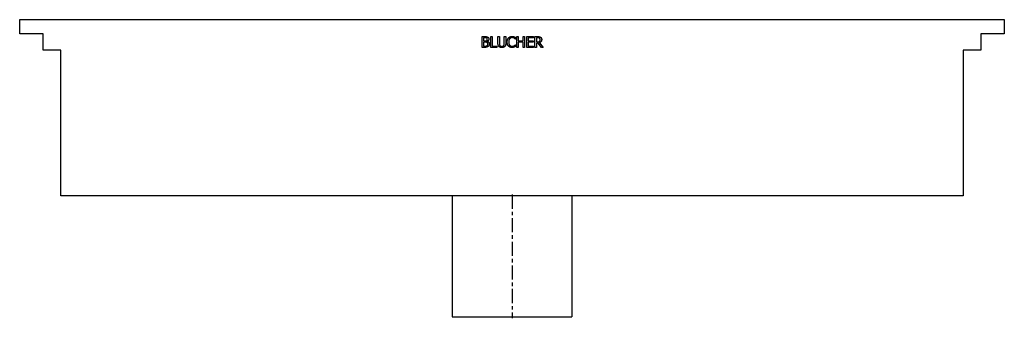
# Model space of a CAD drawing. Extents: x -16.5 to 16.5, y 0 to 10.
import ezdxf

# ---------------------------------------------------------------- set-up
doc = ezdxf.new("R2010")
doc.units = 0
doc.header["$MEASUREMENT"] = 0
doc.linetypes.add('CHAIN', pattern=[0.7087, 0.4724, -0.0591, 0.1181, -0.0591])
doc.layers.get('0').update_dxf_attribs({"linetype": 'CONTINUOUS'})

msp = doc.modelspace()

# ---------------------------------------------------------------- linework, layer by layer
for p, q in [((-16.476, 9.961), (16.476, 9.961)), ((-16.476, 9.489), (-16.476, 9.961)), ((16.476, 9.961), (16.476, 9.489)), ((-15.689, 9.489), (-16.476, 9.489)), ((-15.689, 8.937), (-15.689, 9.489)), ((-1.003, 9.033), (-1.003, 9.393)), ((-1.003, 9.393), (-0.908, 9.393)), ((-0.955, 9.353), (-0.955, 9.247)), ((-0.909, 9.353), (-0.955, 9.353)), ((-0.955, 9.247), (-0.901, 9.247)), ((-0.826, 9.235), (-0.826, 9.234)), ((-0.711, 9.033), (-0.711, 9.393)), ((-0.711, 9.393), (-0.664, 9.393)), ((-0.664, 9.393), (-0.664, 9.076)), ((-0.47, 9.169), (-0.47, 9.393)), ((-0.47, 9.393), (-0.422, 9.393)), ((-0.422, 9.393), (-0.422, 9.169)), ((-0.257, 9.393), (-0.209, 9.393)), ((-0.257, 9.168), (-0.257, 9.393)), ((-0.209, 9.393), (-0.209, 9.169)), ((0.112, 9.312), (0.108, 9.312)), ((0.112, 9.369), (0.112, 9.312)), ((0.157, 9.393), (0.205, 9.393)), ((0.157, 9.033), (0.157, 9.393)), ((0.205, 9.393), (0.205, 9.252)), ((0.205, 9.252), (0.37, 9.252)), ((0.37, 9.252), (0.37, 9.393)), ((0.37, 9.393), (0.418, 9.393)), ((0.418, 9.393), (0.418, 9.033)), ((0.491, 9.393), (0.716, 9.393)), ((0.491, 9.033), (0.491, 9.393)), ((0.539, 9.351), (0.539, 9.252)), ((0.716, 9.351), (0.539, 9.351)), ((0.539, 9.252), (0.704, 9.252)), ((0.704, 9.252), (0.704, 9.21)), ((0.716, 9.393), (0.716, 9.351)), ((0.769, 9.033), (0.769, 9.393)), ((0.769, 9.393), (0.862, 9.393)), ((0.864, 9.352), (0.817, 9.352)), ((0.817, 9.352), (0.817, 9.217)), ((15.689, 9.489), (15.689, 8.937)), ((16.476, 9.489), (15.689, 9.489)), ((-15.098, 8.937), (-15.689, 8.937)), ((-15.098, 4.055), (-15.098, 8.937)), ((-0.9, 9.033), (-1.003, 9.033)), ((-0.955, 9.207), (-0.955, 9.074)), ((-0.901, 9.207), (-0.955, 9.207)), ((-0.955, 9.074), (-0.916, 9.074)), ((-0.503, 9.033), (-0.711, 9.033)), ((-0.664, 9.076), (-0.503, 9.076)), ((-0.503, 9.076), (-0.503, 9.033)), ((0.109, 9.115), (0.112, 9.115)), ((0.112, 9.115), (0.112, 9.058)), ((0.205, 9.033), (0.157, 9.033)), ((0.205, 9.21), (0.205, 9.033)), ((0.37, 9.21), (0.205, 9.21)), ((0.37, 9.033), (0.37, 9.21)), ((0.418, 9.033), (0.37, 9.033)), ((0.716, 9.033), (0.491, 9.033)), ((0.704, 9.21), (0.539, 9.21)), ((0.539, 9.21), (0.539, 9.076)), ((0.539, 9.076), (0.716, 9.076)), ((0.716, 9.076), (0.716, 9.033)), ((0.817, 9.033), (0.769, 9.033)), ((0.817, 9.217), (0.859, 9.217)), ((0.817, 9.177), (0.817, 9.033)), ((0.872, 9.177), (0.817, 9.177)), ((0.985, 9.033), (0.872, 9.177)), ((0.919, 9.19), (1.047, 9.033)), ((1.047, 9.033), (0.985, 9.033)), ((15.098, 8.937), (15.098, 4.055)), ((15.689, 8.937), (15.098, 8.937)), ((15.098, 4.055), (-15.098, 4.055)), ((-2, 4.055), (-2, 0)), ((2, 4.055), (2, 0)), ((-2, 0), (2, 0))]:
    msp.add_line(p, q)
at = {"linetype": 'CHAIN'}
msp.add_line((0, 4.1), (0, -0.045), dxfattribs=at)
for points in [[(-0.844, 9.343), (-0.856, 9.35), (-0.884, 9.353), (-0.909, 9.353)], [(-0.908, 9.393), (-0.869, 9.393), (-0.831, 9.388), (-0.813, 9.379)], [(-0.901, 9.247), (-0.879, 9.247), (-0.857, 9.252), (-0.846, 9.259)], [(-0.846, 9.259), (-0.835, 9.266), (-0.826, 9.289), (-0.826, 9.306)], [(-0.826, 9.306), (-0.826, 9.318), (-0.835, 9.338), (-0.844, 9.343)], [(-0.776, 9.312), (-0.776, 9.287), (-0.803, 9.247), (-0.826, 9.235)], [(-0.826, 9.234), (-0.794, 9.225), (-0.759, 9.178), (-0.759, 9.144)], [(-0.813, 9.379), (-0.794, 9.369), (-0.776, 9.335), (-0.776, 9.312)], [(-0.161, 9.213), (-0.161, 9.258), (-0.138, 9.325), (-0.116, 9.35)], [(-0.116, 9.35), (-0.094, 9.374), (-0.035, 9.4), (0.001, 9.4)], [(-0.079, 9.322), (-0.094, 9.304), (-0.111, 9.248), (-0.111, 9.213)], [(0.001, 9.359), (-0.022, 9.359), (-0.063, 9.34), (-0.079, 9.322)], [(0.001, 9.4), (0.019, 9.4), (0.051, 9.395), (0.064, 9.39)], [(0.068, 9.342), (0.054, 9.349), (0.022, 9.359), (0.001, 9.359)], [(0.064, 9.39), (0.076, 9.387), (0.1, 9.376), (0.112, 9.369)], [(0.108, 9.312), (0.102, 9.318), (0.082, 9.334), (0.068, 9.342)], [(0.859, 9.217), (0.879, 9.217), (0.912, 9.224), (0.924, 9.235)], [(0.862, 9.393), (0.893, 9.393), (0.934, 9.387), (0.953, 9.374)], [(0.921, 9.34), (0.911, 9.346), (0.884, 9.352), (0.864, 9.352)], [(0.994, 9.296), (0.994, 9.256), (0.954, 9.203), (0.919, 9.19)], [(0.944, 9.292), (0.944, 9.308), (0.933, 9.332), (0.921, 9.34)], [(0.924, 9.235), (0.934, 9.245), (0.944, 9.273), (0.944, 9.292)], [(0.953, 9.374), (0.972, 9.362), (0.994, 9.324), (0.994, 9.296)], [(-0.916, 9.074), (-0.885, 9.074), (-0.849, 9.08), (-0.835, 9.089)], [(-0.838, 9.198), (-0.849, 9.204), (-0.876, 9.207), (-0.901, 9.207)], [(-0.796, 9.063), (-0.817, 9.047), (-0.863, 9.033), (-0.9, 9.033)], [(-0.809, 9.142), (-0.809, 9.162), (-0.821, 9.189), (-0.838, 9.198)], [(-0.835, 9.089), (-0.821, 9.099), (-0.809, 9.123), (-0.809, 9.142)], [(-0.759, 9.144), (-0.759, 9.117), (-0.779, 9.076), (-0.796, 9.063)], [(-0.435, 9.059), (-0.454, 9.078), (-0.47, 9.13), (-0.47, 9.169)], [(-0.339, 9.026), (-0.371, 9.026), (-0.418, 9.042), (-0.435, 9.059)], [(-0.422, 9.169), (-0.422, 9.144), (-0.415, 9.11), (-0.406, 9.096)], [(-0.406, 9.096), (-0.397, 9.082), (-0.363, 9.067), (-0.339, 9.067)], [(-0.339, 9.067), (-0.317, 9.067), (-0.282, 9.082), (-0.272, 9.096)], [(-0.243, 9.059), (-0.261, 9.042), (-0.306, 9.026), (-0.339, 9.026)], [(-0.272, 9.096), (-0.263, 9.11), (-0.257, 9.143), (-0.257, 9.168)], [(-0.209, 9.169), (-0.209, 9.131), (-0.224, 9.077), (-0.243, 9.059)], [(-0.116, 9.074), (-0.137, 9.098), (-0.161, 9.168), (-0.161, 9.213)], [(0, 9.027), (-0.035, 9.027), (-0.094, 9.051), (-0.116, 9.074)], [(-0.111, 9.213), (-0.111, 9.176), (-0.093, 9.123), (-0.078, 9.104)], [(-0.078, 9.104), (-0.063, 9.086), (-0.022, 9.068), (0.001, 9.068)], [(0.064, 9.037), (0.049, 9.032), (0.022, 9.027), (0, 9.027)], [(0.001, 9.068), (0.021, 9.068), (0.057, 9.079), (0.07, 9.086)], [(0.112, 9.058), (0.1, 9.052), (0.079, 9.042), (0.064, 9.037)], [(0.07, 9.086), (0.084, 9.094), (0.103, 9.11), (0.109, 9.115)]]:
    msp.add_open_spline(points, degree=2)

doc.saveas('drawing.dxf')
